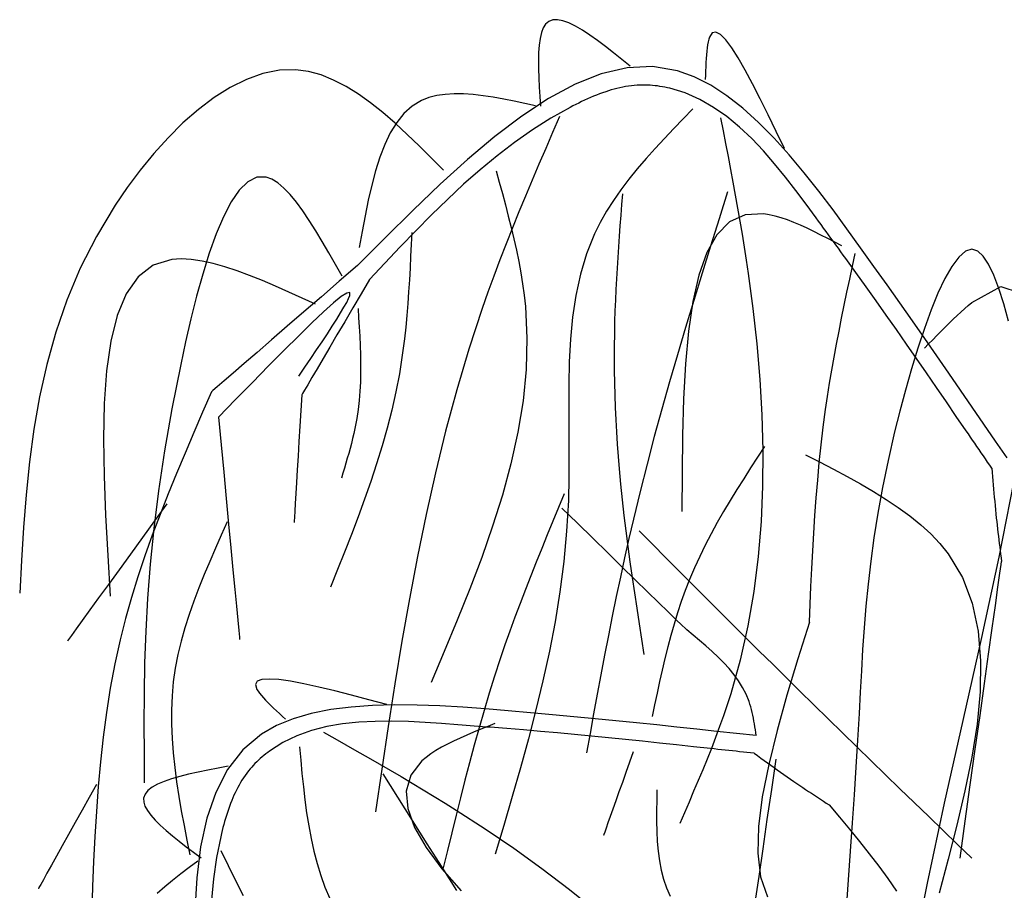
# Model space of a CAD drawing. Extents: x 196.6 to 202.33, y 221.65 to 228.25.
# Tile 3 of 10: x 197.11 to 199.7, y 225.96 to 228.25. Entities that reach past the tile are written whole.
import ezdxf

# ---------------------------------------------------------------- set-up
doc = ezdxf.new("R2010")
doc.units = 0
doc.header["$MEASUREMENT"] = 0
doc.layers.add('JARD', color=76, linetype='CONTINUOUS')

msp = doc.modelspace()

# ---------------------------------------------------------------- linework, layer by layer
at = {"layer": 'JARD', "linetype": 'CONTINUOUS'}
for points in [[(198.7122, 228.1243), (198.6902, 228.1419), (198.6684, 228.1592), (198.6469, 228.1758), (198.626, 228.1915), (198.6057, 228.2058), (198.5863, 228.2185), (198.568, 228.2292), (198.5508, 228.2377), (198.5351, 228.2435), (198.5208, 228.2464), (198.5083, 228.246), (198.4978, 228.242), (198.4898, 228.235), (198.4835, 228.225), (198.4786, 228.2122), (198.475, 228.1969), (198.4725, 228.1795), (198.4711, 228.1601), (198.4706, 228.1391), (198.4707, 228.1167), (198.4715, 228.0932), (198.4727, 228.0688), (198.4742, 228.0439), (198.4758, 228.0188)], [(199.1177, 227.9073), (199.0962, 227.952), (199.0749, 227.9958), (199.054, 228.0379), (199.0337, 228.0775), (199.0143, 228.1137), (198.996, 228.1456), (198.979, 228.1724), (198.9634, 228.1933), (198.9496, 228.2074), (198.9377, 228.2138), (198.928, 228.2118), (198.9206, 228.2004), (198.9188, 228.1947), (198.9172, 228.1881), (198.9158, 228.1806), (198.9146, 228.1723), (198.9136, 228.1634), (198.9128, 228.1538), (198.912, 228.1438), (198.9114, 228.1333), (198.9109, 228.1225), (198.9104, 228.1114), (198.91, 228.1001), (198.9096, 228.0888)], [(198.2207, 227.8507), (198.189, 227.8826), (198.1572, 227.914), (198.1255, 227.9446), (198.0936, 227.974), (198.0616, 228.0017), (198.0295, 228.0273), (197.9972, 228.0505), (197.9647, 228.0707), (197.932, 228.0876), (197.899, 228.1008), (197.8658, 228.1099), (197.8323, 228.1143), (197.7894, 228.1131), (197.7463, 228.1045), (197.7032, 228.0892), (197.6604, 228.068), (197.618, 228.0413), (197.5765, 228.01), (197.5359, 227.9745), (197.4967, 227.9356), (197.4589, 227.894), (197.4231, 227.8501), (197.3892, 227.8048), (197.3578, 227.7586), (197.3081, 227.6759), (197.2659, 227.5925), (197.2306, 227.5086), (197.2014, 227.4242), (197.1776, 227.3393), (197.1586, 227.254), (197.1437, 227.1684), (197.1322, 227.0824), (197.1234, 226.9963), (197.1166, 226.9099), (197.1112, 226.8234), (197.1065, 226.7369)], [(199.7031, 227.0931), (199.6728, 227.1374), (199.6424, 227.1818), (199.6118, 227.2263), (199.5811, 227.2711), (199.55, 227.3161), (199.5186, 227.3616), (199.4867, 227.4074), (199.4543, 227.4538), (199.4213, 227.5008), (199.3877, 227.5485), (199.3533, 227.5969), (199.3181, 227.6461), (199.2822, 227.6958), (199.2455, 227.7458), (199.2079, 227.7953), (199.1695, 227.8437), (199.1304, 227.8903), (199.0905, 227.9346), (199.0499, 227.9757), (199.0085, 228.0131), (198.9665, 228.0461), (198.9238, 228.074), (198.8805, 228.0962), (198.8365, 228.1121), (198.7709, 228.1229), (198.704, 228.1198), (198.6362, 228.1039), (198.5673, 228.0766), (198.4976, 228.0392), (198.4272, 227.9929), (198.3561, 227.9389), (198.2846, 227.8786), (198.2125, 227.8132), (198.1402, 227.744), (198.0677, 227.6723), (197.995, 227.5993)], [(199.6634, 227.0659), (199.6578, 227.0741), (199.6521, 227.0823), (199.6465, 227.0905), (199.6409, 227.0987), (199.6353, 227.1069), (199.6297, 227.1151), (199.624, 227.1233), (199.6184, 227.1316), (199.6128, 227.1398), (199.6072, 227.148), (199.6016, 227.1562), (199.5959, 227.1644), (199.5698, 227.2025), (199.5437, 227.2406), (199.5175, 227.2788), (199.4912, 227.3169), (199.4649, 227.3549), (199.4385, 227.3929), (199.4121, 227.4308), (199.3856, 227.4686), (199.359, 227.5062), (199.3324, 227.5437), (199.3057, 227.581), (199.2789, 227.6181), (199.2725, 227.627), (199.266, 227.6358), (199.2596, 227.6447), (199.2531, 227.6535), (199.2467, 227.6624), (199.2402, 227.6712), (199.2337, 227.6801), (199.2272, 227.689), (199.2206, 227.698), (199.214, 227.707), (199.2074, 227.716), (199.2008, 227.725), (199.1747, 227.7606), (199.1479, 227.7965), (199.1204, 227.8323), (199.092, 227.8673), (199.0625, 227.9012), (199.0319, 227.9335), (198.9999, 227.9637), (198.9666, 227.9912), (198.9316, 228.0157), (198.895, 228.0366), (198.8565, 228.0535), (198.8161, 228.0659), (198.8098, 228.0673), (198.8034, 228.0686), (198.7969, 228.0698), (198.7905, 228.0709), (198.784, 228.0719), (198.7775, 228.0727), (198.771, 228.0733), (198.7644, 228.0738), (198.7579, 228.0742), (198.7513, 228.0744), (198.7447, 228.0744), (198.7382, 228.0743), (198.7305, 228.0739), (198.7228, 228.0733), (198.7152, 228.0725), (198.7075, 228.0714), (198.6999, 228.0702), (198.6924, 228.0688), (198.6848, 228.0672), (198.6773, 228.0654), (198.6698, 228.0634), (198.6624, 228.0614), (198.655, 228.0591), (198.6477, 228.0567), (198.6396, 228.054), (198.6315, 228.051), (198.6236, 228.048), (198.6156, 228.0448), (198.6078, 228.0414), (198.5999, 228.038), (198.5922, 228.0345), (198.5844, 228.0308), (198.5768, 228.0271), (198.5691, 228.0233), (198.5615, 228.0194), (198.554, 228.0155), (198.5037, 227.9872), (198.4551, 227.9564), (198.4079, 227.9234), (198.3621, 227.8884), (198.3176, 227.8516), (198.274, 227.8132), (198.2314, 227.7735), (198.1895, 227.7327), (198.1482, 227.691), (198.1073, 227.6486), (198.0668, 227.6058), (198.0264, 227.5627)], [(198.4633, 228.02), (198.4352, 228.0261), (198.4072, 228.0321), (198.3794, 228.0376), (198.352, 228.0424), (198.3252, 228.0464), (198.299, 228.0494), (198.2736, 228.0511), (198.2492, 228.0514), (198.2258, 228.0499), (198.2036, 228.0466), (198.1827, 228.0412), (198.1633, 228.0335), (198.1388, 228.0185), (198.1171, 227.9991), (198.098, 227.9756), (198.0812, 227.9484), (198.0665, 227.9179), (198.0536, 227.8845), (198.0422, 227.8487), (198.0322, 227.8109), (198.0232, 227.7714), (198.0149, 227.7306), (198.0072, 227.6891), (197.9997, 227.6471)], [(198.8771, 228.0118), (198.8518, 227.9858), (198.8267, 227.9598), (198.8019, 227.9337), (198.7775, 227.9074), (198.7538, 227.8808), (198.7308, 227.8539), (198.7088, 227.8267), (198.6879, 227.799), (198.6683, 227.7709), (198.6501, 227.7421), (198.6334, 227.7128), (198.6185, 227.6828), (198.5975, 227.6306), (198.5812, 227.5766), (198.5692, 227.5209), (198.5606, 227.4637), (198.5551, 227.4053), (198.5519, 227.346), (198.5505, 227.2859), (198.5503, 227.2252), (198.5507, 227.1641), (198.5511, 227.103), (198.5509, 227.042), (198.5495, 226.9813), (198.5449, 226.9002), (198.5373, 226.8201), (198.5271, 226.7407), (198.5144, 226.6622), (198.4995, 226.5842), (198.4827, 226.5069), (198.4643, 226.4301), (198.4446, 226.3536), (198.4237, 226.2775), (198.4021, 226.2017), (198.3799, 226.126), (198.3574, 226.0504)], [(198.5258, 227.9913), (198.5078, 227.9496), (198.4899, 227.9078), (198.4721, 227.866), (198.4544, 227.8242), (198.4368, 227.7823), (198.4195, 227.7404), (198.4025, 227.6983), (198.3858, 227.6562), (198.3694, 227.614), (198.3535, 227.5716), (198.338, 227.5291), (198.3229, 227.4865), (198.2878, 227.3797), (198.2558, 227.2719), (198.2265, 227.1633), (198.1997, 227.054), (198.1751, 226.944), (198.1525, 226.8333), (198.1315, 226.7222), (198.1119, 226.6107), (198.0934, 226.4988), (198.0758, 226.3866), (198.0587, 226.2743), (198.0419, 226.1619)], [(198.9499, 227.9882), (198.9565, 227.9543), (198.963, 227.9204), (198.9696, 227.8864), (198.976, 227.8525), (198.9824, 227.8185), (198.9886, 227.7844), (198.9947, 227.7503), (199.0007, 227.7161), (199.0065, 227.6819), (199.0121, 227.6476), (199.0175, 227.6131), (199.0226, 227.5786), (199.035, 227.4862), (199.0453, 227.3933), (199.0533, 227.2999), (199.0586, 227.2063), (199.0611, 227.1127), (199.0605, 227.0192), (199.0564, 226.9261), (199.0488, 226.8335), (199.0372, 226.7417), (199.0215, 226.6508), (199.0013, 226.5609), (198.9765, 226.4724), (198.9672, 226.4434), (198.9575, 226.4146), (198.9473, 226.3859), (198.9366, 226.3573), (198.9257, 226.3288), (198.9144, 226.3004), (198.9028, 226.2722), (198.891, 226.2439), (198.879, 226.2158), (198.8669, 226.1876), (198.8547, 226.1595), (198.8425, 226.1314)], [(197.9546, 227.5711), (197.9371, 227.602), (197.9197, 227.6325), (197.9023, 227.6623), (197.8851, 227.6909), (197.8679, 227.718), (197.851, 227.7432), (197.8342, 227.766), (197.8176, 227.7862), (197.8013, 227.8033), (197.7853, 227.8169), (197.7696, 227.8267), (197.7543, 227.8322), (197.7298, 227.8316), (197.7065, 227.8197), (197.6841, 227.7976), (197.6628, 227.7666), (197.6426, 227.7279), (197.6233, 227.6826), (197.6052, 227.6319), (197.588, 227.577), (197.5719, 227.5191), (197.5569, 227.4594), (197.5429, 227.399), (197.5299, 227.3392), (197.5067, 227.222), (197.4874, 227.1114), (197.4717, 227.0069), (197.4593, 226.9078), (197.4498, 226.8135), (197.4429, 226.7234), (197.4381, 226.637), (197.4351, 226.5535), (197.4336, 226.4725), (197.4332, 226.3933), (197.4335, 226.3153), (197.4341, 226.2378)], [(198.3595, 227.8486), (198.3677, 227.8188), (198.3759, 227.789), (198.3839, 227.7592), (198.3916, 227.7294), (198.3991, 227.6997), (198.4062, 227.6699), (198.4128, 227.6401), (198.4189, 227.6104), (198.4244, 227.5806), (198.4292, 227.5509), (198.4332, 227.5211), (198.4364, 227.4914), (198.4407, 227.4085), (198.4385, 227.3257), (198.4303, 227.2431), (198.4169, 227.1605), (198.3986, 227.0779), (198.3763, 226.9955), (198.3504, 226.9131), (198.3215, 226.8307), (198.2903, 226.7484), (198.2573, 226.6662), (198.2231, 226.5839), (198.1883, 226.5017)], [(198.9684, 227.7932), (198.946, 227.7219), (198.9236, 227.6506), (198.9014, 227.5792), (198.8795, 227.5078), (198.8578, 227.4363), (198.8365, 227.3647), (198.8156, 227.293), (198.7953, 227.2211), (198.7755, 227.1492), (198.7564, 227.0771), (198.738, 227.0047), (198.7204, 226.9322), (198.7086, 226.8813), (198.6972, 226.8303), (198.6862, 226.7792), (198.6755, 226.728), (198.665, 226.6767), (198.6548, 226.6254), (198.6449, 226.574), (198.6351, 226.5225), (198.6255, 226.4711), (198.6159, 226.4196), (198.6065, 226.3681), (198.597, 226.3166)], [(198.6917, 227.7883), (198.6895, 227.7603), (198.6873, 227.7323), (198.6852, 227.7043), (198.6831, 227.6763), (198.6811, 227.6483), (198.6792, 227.6204), (198.6775, 227.5923), (198.6758, 227.5643), (198.6744, 227.5363), (198.6731, 227.5083), (198.672, 227.4803), (198.6712, 227.4522), (198.6705, 227.4199), (198.6701, 227.3876), (198.67, 227.3553), (198.6703, 227.323), (198.6709, 227.2906), (198.6717, 227.2583), (198.6729, 227.226), (198.6744, 227.1937), (198.6762, 227.1614), (198.6782, 227.1291), (198.6806, 227.0969), (198.6832, 227.0647), (198.687, 227.0237), (198.6912, 226.9828), (198.6958, 226.9419), (198.7007, 226.9011), (198.706, 226.8603), (198.7115, 226.8196), (198.7172, 226.7788), (198.7232, 226.7381), (198.7293, 226.6974), (198.7355, 226.6567), (198.7418, 226.616), (198.7481, 226.5754)], [(199.2683, 227.651), (199.2499, 227.6607), (199.2316, 227.6703), (199.2134, 227.6797), (199.1953, 227.6887), (199.1774, 227.6973), (199.1599, 227.7053), (199.1426, 227.7127), (199.1257, 227.7193), (199.1093, 227.725), (199.0934, 227.7297), (199.078, 227.7332), (199.0632, 227.7356), (199.0144, 227.7332), (198.9737, 227.7144), (198.9403, 227.6806), (198.9134, 227.6334), (198.8925, 227.5743), (198.8766, 227.5048), (198.8651, 227.4263), (198.8573, 227.3404), (198.8524, 227.2485), (198.8497, 227.1521), (198.8484, 227.0527), (198.8479, 226.9519)], [(198.1376, 227.6861), (198.1362, 227.6549), (198.1347, 227.6237), (198.1332, 227.5925), (198.1314, 227.5614), (198.1295, 227.5303), (198.1273, 227.4993), (198.1247, 227.4683), (198.1218, 227.4374), (198.1184, 227.4066), (198.1146, 227.3758), (198.1102, 227.3452), (198.1051, 227.3148), (198.0959, 227.2668), (198.0851, 227.2191), (198.0729, 227.1717), (198.0595, 227.1246), (198.0451, 227.0776), (198.0296, 227.0309), (198.0133, 226.9843), (197.9963, 226.9379), (197.9788, 226.8916), (197.9609, 226.8454), (197.9426, 226.7992), (197.9243, 226.753)], [(199.1835, 226.6613), (199.1855, 226.7081), (199.1876, 226.7549), (199.1899, 226.8017), (199.1923, 226.8484), (199.195, 226.8951), (199.198, 226.9418), (199.2014, 226.9884), (199.2052, 227.035), (199.2095, 227.0815), (199.2143, 227.1279), (199.2198, 227.1743), (199.2259, 227.2205), (199.231, 227.255), (199.2364, 227.2894), (199.2422, 227.3237), (199.2483, 227.358), (199.2547, 227.3922), (199.2613, 227.4265), (199.2681, 227.4607), (199.2751, 227.4948), (199.2822, 227.529), (199.2894, 227.5631), (199.2967, 227.5973), (199.3041, 227.6314)], [(199.7072, 227.4528), (199.6946, 227.4982), (199.6817, 227.5389), (199.6685, 227.574), (199.6548, 227.6026), (199.6407, 227.6241), (199.626, 227.6375), (199.6107, 227.6421), (199.5937, 227.6368), (199.5761, 227.6214), (199.5581, 227.5972), (199.5399, 227.5652), (199.5216, 227.5266), (199.5035, 227.4824), (199.4857, 227.4337), (199.4684, 227.3816), (199.4518, 227.3272), (199.436, 227.2717), (199.4212, 227.216), (199.4076, 227.1614), (199.3904, 227.0865), (199.3758, 227.0155), (199.3635, 226.9479), (199.3532, 226.8832), (199.3447, 226.8211), (199.3377, 226.7611), (199.332, 226.7028), (199.3273, 226.6456), (199.3234, 226.5892), (199.3201, 226.5332), (199.317, 226.477), (199.3139, 226.4202), (199.3099, 226.3503), (199.3056, 226.279), (199.301, 226.2065), (199.2961, 226.1329), (199.291, 226.0583), (199.2857, 225.9828), (199.2803, 225.9066)], [(197.8845, 227.4975), (197.8492, 227.5137), (197.814, 227.5296), (197.7792, 227.545), (197.7448, 227.5596), (197.7111, 227.5731), (197.6782, 227.5853), (197.6462, 227.5959), (197.6155, 227.6045), (197.586, 227.6111), (197.5579, 227.6152), (197.5315, 227.6166), (197.5069, 227.6151), (197.4579, 227.6), (197.4181, 227.5695), (197.3868, 227.5252), (197.363, 227.4683), (197.346, 227.4003), (197.3348, 227.3226), (197.3287, 227.2365), (197.3268, 227.1435), (197.3283, 227.0449), (197.3322, 226.9421), (197.3379, 226.8366), (197.3444, 226.7296)], [(197.995, 227.5993), (197.9471, 227.5579), (197.8999, 227.517), (197.854, 227.4773), (197.8102, 227.4394), (197.7689, 227.4037), (197.731, 227.3709), (197.6971, 227.3416), (197.6679, 227.3163), (197.6439, 227.2956), (197.626, 227.28), (197.6147, 227.2703), (197.6107, 227.2668), (197.6107, 227.2668), (197.6107, 227.2668), (197.6107, 227.2668), (197.6107, 227.2668), (197.6107, 227.2668), (197.6107, 227.2668), (197.6107, 227.2668), (197.6107, 227.2668), (197.6107, 227.2668), (197.6107, 227.2668), (197.6107, 227.2668), (197.6107, 227.2668)], [(198.0264, 227.5627), (198.0042, 227.525), (197.9824, 227.4877), (197.9612, 227.4516), (197.9409, 227.4169), (197.9218, 227.3844), (197.9043, 227.3545), (197.8886, 227.3278), (197.8751, 227.3047), (197.864, 227.2858), (197.8557, 227.2716), (197.8504, 227.2627), (197.8486, 227.2595), (197.8486, 227.2595), (197.8486, 227.2595), (197.8486, 227.2595), (197.8486, 227.2595), (197.8486, 227.2595), (197.8486, 227.2595), (197.8486, 227.2595), (197.8486, 227.2595), (197.8486, 227.2595), (197.8486, 227.2595), (197.8486, 227.2595), (197.8486, 227.2595)], [(199.4857, 227.3817), (199.4968, 227.393), (199.5078, 227.4043), (199.5188, 227.4155), (199.5296, 227.4265), (199.5404, 227.4372), (199.5511, 227.4477), (199.5616, 227.4579), (199.5719, 227.4677), (199.582, 227.4771), (199.5918, 227.4859), (199.6014, 227.4942), (199.6107, 227.5019), (199.687, 227.5441), (199.7354, 227.528)], [(197.8408, 227.3086), (197.8566, 227.3318), (197.8721, 227.3547), (197.8873, 227.3772), (197.9018, 227.399), (197.9157, 227.4199), (197.9285, 227.4396), (197.9402, 227.458), (197.9506, 227.4747), (197.9594, 227.4896), (197.9665, 227.5023), (197.9717, 227.5128), (197.9747, 227.5208), (197.9745, 227.5284), (197.9667, 227.5271), (197.9523, 227.5176), (197.9317, 227.5009), (197.9057, 227.4776), (197.875, 227.4486), (197.8403, 227.4147), (197.8021, 227.3768), (197.7613, 227.3356), (197.7184, 227.292), (197.6742, 227.2467), (197.6293, 227.2006)], [(197.9965, 227.4864), (197.998, 227.4621), (197.9995, 227.4377), (198.0008, 227.4134), (198.0019, 227.3891), (198.0027, 227.3648), (198.0031, 227.3406), (198.003, 227.3165), (198.0024, 227.2924), (198.0012, 227.2684), (197.9993, 227.2445), (197.9966, 227.2207), (197.9931, 227.197), (197.9907, 227.1838), (197.9881, 227.1706), (197.9852, 227.1575), (197.9821, 227.1443), (197.9789, 227.1312), (197.9754, 227.1182), (197.9718, 227.1051), (197.9681, 227.0921), (197.9643, 227.079), (197.9604, 227.066), (197.9565, 227.053), (197.9525, 227.04)], [(197.6107, 227.2668), (197.5874, 227.2132), (197.5642, 227.1596), (197.5413, 227.1059), (197.5188, 227.0521), (197.4968, 226.9982), (197.4756, 226.9441), (197.4552, 226.8898), (197.4358, 226.8353), (197.4175, 226.7805), (197.4004, 226.7254), (197.3848, 226.6701), (197.3707, 226.6143), (197.3568, 226.551), (197.3448, 226.4871), (197.3346, 226.4229), (197.326, 226.3583), (197.3189, 226.2934), (197.313, 226.2281), (197.3081, 226.1627), (197.3042, 226.097), (197.301, 226.0312), (197.2983, 225.9652), (197.296, 225.8992)], [(197.8486, 227.2595), (197.846, 227.2177), (197.8435, 227.1764), (197.841, 227.1363), (197.8387, 227.098), (197.8365, 227.0619), (197.8345, 227.0288), (197.8327, 226.9991), (197.8311, 226.9736), (197.8298, 226.9526), (197.8289, 226.9369), (197.8283, 226.927), (197.8281, 226.9235), (197.8281, 226.9235), (197.8281, 226.9235), (197.8281, 226.9235), (197.8281, 226.9235), (197.8281, 226.9235), (197.8281, 226.9235), (197.8281, 226.9235), (197.8281, 226.9235), (197.8281, 226.9235), (197.8281, 226.9235), (197.8281, 226.9235), (197.8281, 226.9235)], [(197.6293, 227.2006), (197.6362, 227.1277), (197.643, 227.0558), (197.6496, 226.986), (197.656, 226.9192), (197.6619, 226.8564), (197.6674, 226.7987), (197.6723, 226.7471), (197.6765, 226.7026), (197.68, 226.6662), (197.6825, 226.6388), (197.6842, 226.6217), (197.6847, 226.6156), (197.6847, 226.6156), (197.6847, 226.6156), (197.6847, 226.6156), (197.6847, 226.6156), (197.6847, 226.6156), (197.6847, 226.6156), (197.6847, 226.6156), (197.6847, 226.6156), (197.6847, 226.6156), (197.6847, 226.6156), (197.6847, 226.6156), (197.6847, 226.6156)], [(199.0657, 227.1236), (199.0473, 227.0952), (199.0289, 227.0667), (199.0107, 227.0382), (198.9927, 227.0096), (198.9751, 226.9808), (198.9579, 226.9519), (198.9412, 226.9228), (198.9251, 226.8934), (198.9096, 226.8637), (198.8949, 226.8338), (198.881, 226.8035), (198.868, 226.7728), (198.8568, 226.744), (198.8464, 226.7149), (198.8367, 226.6855), (198.8276, 226.6558), (198.8191, 226.6258), (198.8111, 226.5957), (198.8036, 226.5654), (198.7964, 226.5349), (198.7895, 226.5044), (198.7827, 226.4737), (198.7762, 226.443), (198.7697, 226.4123)], [(199.1732, 227.1013), (199.2099, 227.0824), (199.2464, 227.0634), (199.2824, 227.0442), (199.3178, 227.0247), (199.3522, 227.0046), (199.3854, 226.984), (199.4173, 226.9626), (199.4476, 226.9404), (199.4761, 226.9172), (199.5025, 226.893), (199.5266, 226.8676), (199.5482, 226.8409), (199.5857, 226.7786), (199.6117, 226.7105), (199.6273, 226.6371), (199.6338, 226.5592), (199.6324, 226.4775), (199.6243, 226.3928), (199.6106, 226.3056), (199.5926, 226.2168), (199.5715, 226.1271), (199.5485, 226.0371), (199.5247, 225.9476)], [(199.6634, 227.0659), (199.6642, 227.055), (199.6651, 227.044), (199.666, 227.0331), (199.6669, 227.0222), (199.6678, 227.0113), (199.6687, 227.0003), (199.6697, 226.9894), (199.6707, 226.9785), (199.6717, 226.9676), (199.6727, 226.9567), (199.6738, 226.9458), (199.675, 226.9349), (199.676, 226.9254), (199.6771, 226.9158), (199.6782, 226.9063), (199.6793, 226.8968), (199.6804, 226.8873), (199.6816, 226.8778), (199.6828, 226.8683), (199.684, 226.8588), (199.6852, 226.8493), (199.6864, 226.8398), (199.6876, 226.8303), (199.6889, 226.8208)], [(199.72, 227.0287), (199.6814, 226.8316), (199.6359, 226.6203), (199.587, 226.4021), (199.5381, 226.1843), (199.4928, 225.9742), (199.4545, 225.7792), (199.44, 225.6954), (199.4275, 225.616), (199.417, 225.5407), (199.4082, 225.469), (199.4009, 225.4006), (199.3949, 225.3349), (199.3901, 225.2717), (199.3862, 225.2105), (199.3831, 225.151), (199.3805, 225.0926), (199.3783, 225.035), (199.3764, 224.9779)], [(198.5386, 226.9984), (198.5237, 226.9625), (198.5089, 226.9266), (198.4941, 226.8907), (198.4794, 226.8547), (198.4649, 226.8187), (198.4506, 226.7826), (198.4365, 226.7465), (198.4226, 226.7102), (198.409, 226.6739), (198.3957, 226.6375), (198.3828, 226.6009), (198.3703, 226.5643), (198.3555, 226.5191), (198.3414, 226.4738), (198.3277, 226.4284), (198.3146, 226.3827), (198.3019, 226.337), (198.2895, 226.291), (198.2775, 226.245), (198.2657, 226.1989), (198.2542, 226.1528), (198.2428, 226.1066), (198.2316, 226.0603), (198.2203, 226.014)], [(197.4938, 226.9725), (197.4613, 226.9276), (197.4291, 226.8833), (197.3979, 226.8402), (197.3681, 226.799), (197.34, 226.7604), (197.3142, 226.7248), (197.2912, 226.693), (197.2712, 226.6655), (197.255, 226.6431), (197.2427, 226.6262), (197.2351, 226.6156), (197.2323, 226.6119), (197.2323, 226.6119), (197.2323, 226.6119), (197.2323, 226.6119), (197.2323, 226.6119), (197.2323, 226.6119), (197.2323, 226.6119), (197.2323, 226.6119), (197.2323, 226.6119), (197.2323, 226.6119), (197.2323, 226.6119), (197.2323, 226.6119), (197.2323, 226.6119)], [(198.5326, 226.9611), (198.5735, 226.9211), (198.6138, 226.8818), (198.653, 226.8435), (198.6904, 226.8069), (198.7256, 226.7725), (198.758, 226.7409), (198.7869, 226.7126), (198.8119, 226.6882), (198.8324, 226.6683), (198.8477, 226.6533), (198.8573, 226.6439), (198.8607, 226.6405), (198.8607, 226.6405), (198.8607, 226.6405), (198.8607, 226.6405), (198.8607, 226.6405), (198.8607, 226.6405), (198.8607, 226.6405), (198.8607, 226.6405), (198.8607, 226.6405), (198.8607, 226.6405), (198.8607, 226.6405), (198.8607, 226.6405), (198.8607, 226.6405)], [(197.6524, 226.9247), (197.6368, 226.8901), (197.6214, 226.8554), (197.6063, 226.8207), (197.5917, 226.786), (197.5777, 226.7512), (197.5645, 226.7163), (197.5522, 226.6813), (197.541, 226.6462), (197.5311, 226.6109), (197.5226, 226.5754), (197.5157, 226.5398), (197.5105, 226.504), (197.5071, 226.4669), (197.5055, 226.4296), (197.5056, 226.3921), (197.5071, 226.3544), (197.51, 226.3166), (197.5141, 226.2786), (197.5192, 226.2405), (197.525, 226.2023), (197.5316, 226.1641), (197.5387, 226.1257), (197.5461, 226.0874), (197.5536, 226.049)], [(198.7357, 226.901), (198.7708, 226.8658), (198.8058, 226.8306), (198.8409, 226.7955), (198.876, 226.7604), (198.9111, 226.7252), (198.9462, 226.6901), (198.9813, 226.6551), (199.0165, 226.62), (199.0517, 226.585), (199.087, 226.5501), (199.1223, 226.5152), (199.1576, 226.4803), (199.1952, 226.4433), (199.2328, 226.4065), (199.2704, 226.3696), (199.3081, 226.3328), (199.3459, 226.2961), (199.3836, 226.2594), (199.4214, 226.2227), (199.4593, 226.1861), (199.4971, 226.1494), (199.535, 226.1128), (199.5729, 226.0762), (199.6107, 226.0396)], [(199.5795, 226.0396), (199.5931, 226.1369), (199.6066, 226.233), (199.6196, 226.3263), (199.6321, 226.4155), (199.6439, 226.4993), (199.6546, 226.5764), (199.6643, 226.6453), (199.6726, 226.7048), (199.6794, 226.7534), (199.6845, 226.7899), (199.6877, 226.8128), (199.6889, 226.8208), (199.6889, 226.8208), (199.6889, 226.8208), (199.6889, 226.8208), (199.6889, 226.8208), (199.6889, 226.8208), (199.6889, 226.8208), (199.6889, 226.8208), (199.6889, 226.8208), (199.6889, 226.8208), (199.6889, 226.8208), (199.6889, 226.8208), (199.6889, 226.8208)], [(198.868, 226.7728), (198.868, 226.7728), (198.868, 226.7728), (198.868, 226.7728), (198.868, 226.7728), (198.868, 226.7728), (198.868, 226.7728), (198.868, 226.7728), (198.868, 226.7728), (198.868, 226.7728), (198.868, 226.7728), (198.868, 226.7728), (198.868, 226.7728), (198.868, 226.7728), (198.868, 226.7728), (198.868, 226.7728), (198.868, 226.7728), (198.868, 226.7728), (198.868, 226.7728), (198.868, 226.7728), (198.868, 226.7728), (198.868, 226.7728), (198.868, 226.7728), (198.868, 226.7728), (198.868, 226.7728)], [(199.1835, 226.6613), (199.1533, 226.5644), (199.1245, 226.4687), (199.0984, 226.3755), (199.0763, 226.2861), (199.0596, 226.2016), (199.0495, 226.1234), (199.0475, 226.0526), (199.0548, 225.9905), (199.0728, 225.9384)], [(199.0435, 226.3624), (199.0424, 226.3702), (199.0413, 226.3779), (199.0401, 226.3856), (199.0389, 226.3932), (199.0376, 226.4008), (199.0362, 226.4084), (199.0346, 226.4159), (199.033, 226.4234), (199.0312, 226.4307), (199.0292, 226.438), (199.027, 226.4452), (199.0246, 226.4523), (199.017, 226.471), (199.0078, 226.4889), (198.9972, 226.5061), (198.9852, 226.5226), (198.9722, 226.5386), (198.9581, 226.5541), (198.9432, 226.5692), (198.9276, 226.5839), (198.9114, 226.5983), (198.8947, 226.6125), (198.8778, 226.6265), (198.8607, 226.6405)], [(198.0717, 226.4446), (198.0251, 226.4569), (197.9792, 226.4688), (197.9349, 226.48), (197.8929, 226.49), (197.8539, 226.4986), (197.8187, 226.5052), (197.7881, 226.5096), (197.7628, 226.5113), (197.7437, 226.51), (197.7314, 226.5053), (197.7267, 226.4968), (197.7305, 226.4841), (197.7335, 226.4792), (197.7374, 226.4738), (197.7421, 226.468), (197.7475, 226.4619), (197.7534, 226.4555), (197.76, 226.4489), (197.7669, 226.442), (197.7743, 226.4349), (197.782, 226.4277), (197.7899, 226.4203), (197.7979, 226.4129), (197.806, 226.4054)], [(199.0435, 226.3624), (198.9916, 226.368), (198.9396, 226.3736), (198.8874, 226.3792), (198.8348, 226.3848), (198.7819, 226.3903), (198.7285, 226.3958), (198.6744, 226.4012), (198.6196, 226.4066), (198.5641, 226.4119), (198.5076, 226.4172), (198.45, 226.4224), (198.3914, 226.4275), (198.332, 226.4324), (198.2718, 226.4368), (198.2115, 226.4404), (198.1515, 226.4426), (198.0923, 226.4432), (198.0344, 226.4416), (197.9783, 226.4376), (197.9245, 226.4307), (197.8735, 226.4205), (197.8259, 226.4066), (197.7821, 226.3886), (197.7426, 226.3662), (197.6931, 226.3245), (197.6532, 226.2731), (197.622, 226.2129), (197.5986, 226.1448), (197.5822, 226.0696), (197.572, 225.9883), (197.5669, 225.9017)], [(199.0385, 226.3159), (199.0289, 226.3169), (199.0193, 226.318), (199.0097, 226.319), (199, 226.32), (198.9904, 226.3211), (198.9808, 226.3221), (198.9712, 226.3231), (198.9616, 226.3242), (198.9519, 226.3252), (198.9423, 226.3262), (198.9327, 226.3273), (198.9231, 226.3283), (198.8784, 226.3331), (198.8337, 226.3379), (198.7889, 226.3426), (198.7442, 226.3473), (198.6994, 226.3519), (198.6547, 226.3564), (198.61, 226.3608), (198.5653, 226.3651), (198.5207, 226.3693), (198.4762, 226.3733), (198.4317, 226.3772), (198.3873, 226.3808), (198.3767, 226.3817), (198.3661, 226.3825), (198.3555, 226.3833), (198.3449, 226.3842), (198.3343, 226.385), (198.3236, 226.3858), (198.3129, 226.3866), (198.3022, 226.3874), (198.2915, 226.3882), (198.2807, 226.389), (198.2698, 226.3899), (198.2589, 226.3907), (198.2161, 226.3939), (198.1727, 226.3968), (198.1289, 226.3991), (198.085, 226.4002), (198.0413, 226.3999), (197.9981, 226.3976), (197.9556, 226.3931), (197.9141, 226.3859), (197.874, 226.3755), (197.8353, 226.3617), (197.7986, 226.3439), (197.7639, 226.3218), (197.7588, 226.3181), (197.7538, 226.3142), (197.7488, 226.3102), (197.7439, 226.3061), (197.7391, 226.3019), (197.7344, 226.2976), (197.7298, 226.2932), (197.7253, 226.2887), (197.7209, 226.2841), (197.7166, 226.2793), (197.7124, 226.2745), (197.7084, 226.2696), (197.7038, 226.2637), (197.6994, 226.2576), (197.6952, 226.2514), (197.6911, 226.2451), (197.6872, 226.2387), (197.6835, 226.2322), (197.6799, 226.2256), (197.6765, 226.219), (197.6732, 226.2122), (197.67, 226.2054), (197.667, 226.1985), (197.6641, 226.1916), (197.6611, 226.1838), (197.6582, 226.1761), (197.6554, 226.1682), (197.6527, 226.1603), (197.6502, 226.1524), (197.6478, 226.1445), (197.6455, 226.1365), (197.6433, 226.1285), (197.6412, 226.1205), (197.6392, 226.1124), (197.6373, 226.1044), (197.6354, 226.0963), (197.6245, 226.0412), (197.6165, 225.9858), (197.6111, 225.9301)], [(198.3563, 226.3938), (198.3375, 226.3863), (198.3189, 226.3789), (198.3004, 226.3713), (198.2823, 226.3637), (198.2647, 226.3559), (198.2476, 226.348), (198.2313, 226.3399), (198.2158, 226.3316), (198.2012, 226.323), (198.1876, 226.3142), (198.1752, 226.3051), (198.1641, 226.2957), (198.1351, 226.2581), (198.1233, 226.2161), (198.1271, 226.1701), (198.145, 226.1204), (198.1754, 226.0676), (198.2167, 226.0119), (198.2675, 225.9538)], [(197.9058, 226.3717), (197.9351, 226.3551), (197.9643, 226.3385), (197.9935, 226.3218), (198.0227, 226.3051), (198.0518, 226.2883), (198.0809, 226.2714), (198.11, 226.2544), (198.139, 226.2372), (198.168, 226.2198), (198.1969, 226.2023), (198.2257, 226.1845), (198.2545, 226.1665), (198.3306, 226.1172), (198.4059, 226.0661), (198.4799, 226.0129), (198.5524, 225.9577), (198.6232, 225.9003)], [(197.8424, 226.3328), (197.8456, 226.2977), (197.8489, 226.2626), (197.8525, 226.2278), (197.8566, 226.1931), (197.8612, 226.1588), (197.8666, 226.1249), (197.8728, 226.0914), (197.8801, 226.0584), (197.8885, 226.0261), (197.8982, 225.9945), (197.9093, 225.9636), (197.9221, 225.9336)], [(198.7201, 226.32), (198.7104, 226.2926), (198.7008, 226.2656), (198.6915, 226.2393), (198.6826, 226.2141), (198.6742, 226.1905), (198.6665, 226.1688), (198.6596, 226.1494), (198.6537, 226.1326), (198.6488, 226.1188), (198.6451, 226.1085), (198.6428, 226.102), (198.642, 226.0997), (198.642, 226.0997), (198.642, 226.0997), (198.642, 226.0997), (198.642, 226.0997), (198.642, 226.0997), (198.642, 226.0997), (198.642, 226.0997), (198.642, 226.0997), (198.642, 226.0997), (198.642, 226.0997), (198.642, 226.0997), (198.642, 226.0997)], [(199.0385, 226.3159), (199.0471, 226.3096), (199.0558, 226.3034), (199.0644, 226.2971), (199.073, 226.2909), (199.0817, 226.2846), (199.0904, 226.2784), (199.099, 226.2722), (199.1077, 226.266), (199.1164, 226.2599), (199.1251, 226.2538), (199.1339, 226.2477), (199.1427, 226.2416), (199.1504, 226.2364), (199.1581, 226.2312), (199.1658, 226.2259), (199.1735, 226.2208), (199.1813, 226.2156), (199.189, 226.2105), (199.1968, 226.2053), (199.2046, 226.2002), (199.2124, 226.1951), (199.2201, 226.19), (199.2279, 226.1849), (199.2357, 226.1798)], [(199.0951, 226.3), (199.0834, 226.2201), (199.0719, 226.1413), (199.0607, 226.0648), (199.05, 225.9916), (199.0399, 225.9228)], [(197.655, 226.282), (197.6281, 226.2769), (197.6015, 226.2717), (197.5757, 226.2663), (197.5509, 226.2607), (197.5275, 226.2548), (197.5058, 226.2485), (197.4863, 226.2417), (197.4692, 226.2344), (197.4549, 226.2264), (197.4438, 226.2177), (197.4362, 226.2083), (197.4324, 226.1979), (197.4326, 226.1876), (197.436, 226.1766), (197.4423, 226.1649), (197.4513, 226.1526), (197.4627, 226.1397), (197.4761, 226.1264), (197.4913, 226.1127), (197.508, 226.0987), (197.5258, 226.0844), (197.5446, 226.0699), (197.5639, 226.0553), (197.5835, 226.0406)], [(198.0616, 226.2621), (198.1002, 226.2004), (198.1388, 226.1388), (198.1775, 226.0773), (198.2164, 226.0159), (198.2555, 225.9547)], [(197.3082, 226.2341), (197.2892, 226.1999), (197.2704, 226.1662), (197.2522, 226.1334), (197.2348, 226.1021), (197.2184, 226.0726), (197.2034, 226.0455), (197.1899, 226.0213), (197.1783, 226.0004), (197.1688, 225.9832), (197.1617, 225.9704), (197.1572, 225.9623), (197.1556, 225.9594), (197.1556, 225.9594), (197.1556, 225.9594), (197.1556, 225.9594), (197.1556, 225.9594), (197.1556, 225.9594), (197.1556, 225.9594), (197.1556, 225.9594), (197.1556, 225.9594), (197.1556, 225.9594), (197.1556, 225.9594), (197.1556, 225.9594), (197.1556, 225.9594)], [(198.7826, 226.2199), (198.782, 226.1922), (198.7816, 226.1647), (198.7815, 226.1374), (198.7821, 226.1104), (198.7834, 226.0839), (198.7856, 226.0579), (198.789, 226.0325), (198.7936, 226.008), (198.7999, 225.9842), (198.8078, 225.9615), (198.8176, 225.9398)], [(199.2357, 226.1798), (199.2625, 226.1479), (199.2891, 226.1159), (199.3153, 226.0838), (199.3409, 226.0515), (199.3658, 226.019), (199.3896, 225.9861), (199.4123, 225.9529)], [(197.6355, 226.0602), (197.6549, 226.0205), (197.6745, 225.9808), (197.6941, 225.9413)], [(197.5748, 226.0322), (197.5524, 226.0152), (197.5303, 225.9982), (197.5087, 225.9812), (197.4878, 225.9641), (197.4679, 225.9468)]]:
    msp.add_lwpolyline(points, dxfattribs=at)

doc.saveas('drawing.dxf')
